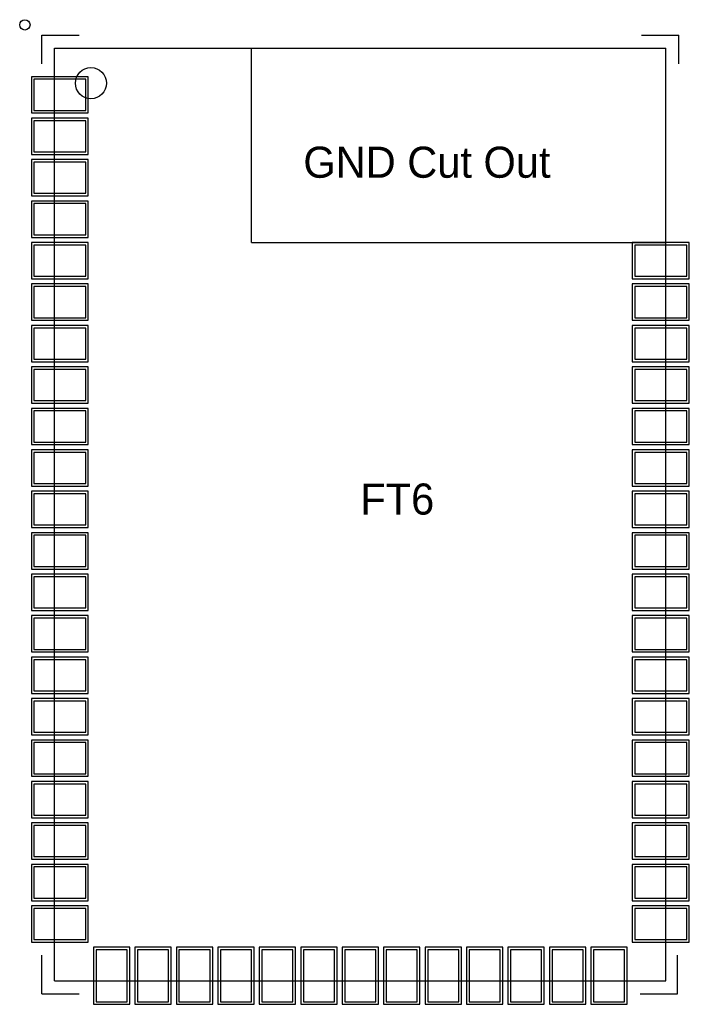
# Model space of a CAD drawing. Header units: millimetres. Extents: x 85.2 to 98.2, y 61 to 80.
import ezdxf

# ---------------------------------------------------------------- set-up
doc = ezdxf.new("R2010")
doc.units = ezdxf.units.MM
for name, color, linetype in [('Mechanical4', 56, 'Continuous'), ('TopLayer', 1, 'Continuous'), ('TopOverlay', 2, 'Continuous'), ('TopPaste', 8, 'Continuous'), ('TopSolder', 216, 'Continuous')]:
    doc.layers.add(name, color=color, linetype=linetype)

msp = doc.modelspace()

# ---------------------------------------------------------------- linework, layer by layer
at = {"layer": 'Mechanical4'}
for p, q in [((85.921, 79.485), (97.721, 79.485)), ((85.921, 61.485), (85.921, 79.485)), ((89.721, 75.735), (89.721, 79.485)), ((97.721, 61.485), (97.721, 79.485)), ((89.721, 75.735), (97.721, 75.735)), ((85.921, 61.485), (97.721, 61.485))]:
    msp.add_line(p, q, dxfattribs=at)
msp.add_circle((86.621, 78.81), 0.3, dxfattribs=at)
at = {"layer": 'TopLayer'}
for p, q in [((86.521, 78.885), (85.521, 78.885)), ((85.521, 78.885), (85.521, 78.285)), ((86.521, 78.285), (86.521, 78.885)), ((85.521, 78.285), (86.521, 78.285)), ((86.521, 78.085), (85.521, 78.085)), ((85.521, 78.085), (85.521, 77.485)), ((86.521, 77.485), (86.521, 78.085)), ((85.521, 77.485), (86.521, 77.485)), ((86.521, 77.285), (85.521, 77.285)), ((85.521, 77.285), (85.521, 76.685)), ((86.521, 76.685), (86.521, 77.285)), ((85.521, 76.685), (86.521, 76.685)), ((86.521, 76.485), (85.521, 76.485)), ((85.521, 76.485), (85.521, 75.885)), ((86.521, 75.885), (86.521, 76.485)), ((85.521, 75.885), (86.521, 75.885)), ((86.521, 75.685), (85.521, 75.685)), ((85.521, 75.685), (85.521, 75.085)), ((86.521, 75.085), (86.521, 75.685)), ((98.121, 75.685), (97.121, 75.685)), ((97.121, 75.685), (97.121, 75.085)), ((98.121, 75.085), (98.121, 75.685)), ((85.521, 75.085), (86.521, 75.085)), ((97.121, 75.085), (98.121, 75.085)), ((86.521, 74.885), (85.521, 74.885)), ((85.521, 74.885), (85.521, 74.285)), ((86.521, 74.285), (86.521, 74.885)), ((98.121, 74.885), (97.121, 74.885)), ((97.121, 74.885), (97.121, 74.285)), ((98.121, 74.285), (98.121, 74.885)), ((85.521, 74.285), (86.521, 74.285)), ((97.121, 74.285), (98.121, 74.285)), ((86.521, 74.085), (85.521, 74.085)), ((85.521, 74.085), (85.521, 73.485)), ((86.521, 73.485), (86.521, 74.085)), ((98.121, 74.085), (97.121, 74.085)), ((97.121, 74.085), (97.121, 73.485)), ((98.121, 73.485), (98.121, 74.085)), ((85.521, 73.485), (86.521, 73.485)), ((97.121, 73.485), (98.121, 73.485)), ((86.521, 73.285), (85.521, 73.285)), ((85.521, 73.285), (85.521, 72.685)), ((86.521, 72.685), (86.521, 73.285)), ((98.121, 73.285), (97.121, 73.285)), ((97.121, 73.285), (97.121, 72.685)), ((98.121, 72.685), (98.121, 73.285)), ((85.521, 72.685), (86.521, 72.685)), ((97.121, 72.685), (98.121, 72.685)), ((86.521, 72.485), (85.521, 72.485)), ((85.521, 72.485), (85.521, 71.885)), ((86.521, 71.885), (86.521, 72.485)), ((98.121, 72.485), (97.121, 72.485)), ((97.121, 72.485), (97.121, 71.885)), ((98.121, 71.885), (98.121, 72.485)), ((85.521, 71.885), (86.521, 71.885)), ((97.121, 71.885), (98.121, 71.885)), ((86.521, 71.685), (85.521, 71.685)), ((85.521, 71.685), (85.521, 71.085)), ((86.521, 71.085), (86.521, 71.685)), ((98.121, 71.685), (97.121, 71.685)), ((97.121, 71.685), (97.121, 71.085)), ((98.121, 71.085), (98.121, 71.685)), ((85.521, 71.085), (86.521, 71.085)), ((97.121, 71.085), (98.121, 71.085)), ((86.521, 70.885), (85.521, 70.885)), ((85.521, 70.885), (85.521, 70.285)), ((86.521, 70.285), (86.521, 70.885)), ((98.121, 70.885), (97.121, 70.885)), ((97.121, 70.885), (97.121, 70.285)), ((98.121, 70.285), (98.121, 70.885)), ((85.521, 70.285), (86.521, 70.285)), ((97.121, 70.285), (98.121, 70.285)), ((86.521, 70.085), (85.521, 70.085)), ((85.521, 70.085), (85.521, 69.485)), ((86.521, 69.485), (86.521, 70.085)), ((98.121, 70.085), (97.121, 70.085)), ((97.121, 70.085), (97.121, 69.485)), ((98.121, 69.485), (98.121, 70.085)), ((85.521, 69.485), (86.521, 69.485)), ((97.121, 69.485), (98.121, 69.485)), ((86.521, 69.285), (85.521, 69.285)), ((85.521, 69.285), (85.521, 68.685)), ((86.521, 68.685), (86.521, 69.285)), ((98.121, 69.285), (97.121, 69.285)), ((97.121, 69.285), (97.121, 68.685)), ((98.121, 68.685), (98.121, 69.285)), ((85.521, 68.685), (86.521, 68.685)), ((97.121, 68.685), (98.121, 68.685)), ((86.521, 68.485), (85.521, 68.485)), ((85.521, 68.485), (85.521, 67.885)), ((86.521, 67.885), (86.521, 68.485)), ((98.121, 68.485), (97.121, 68.485)), ((97.121, 68.485), (97.121, 67.885)), ((98.121, 67.885), (98.121, 68.485)), ((85.521, 67.885), (86.521, 67.885)), ((97.121, 67.885), (98.121, 67.885)), ((86.521, 67.685), (85.521, 67.685)), ((85.521, 67.685), (85.521, 67.085)), ((86.521, 67.085), (86.521, 67.685)), ((98.121, 67.685), (97.121, 67.685)), ((97.121, 67.685), (97.121, 67.085)), ((98.121, 67.085), (98.121, 67.685)), ((85.521, 67.085), (86.521, 67.085)), ((97.121, 67.085), (98.121, 67.085)), ((86.521, 66.885), (85.521, 66.885)), ((85.521, 66.885), (85.521, 66.285)), ((86.521, 66.285), (86.521, 66.885)), ((98.121, 66.885), (97.121, 66.885)), ((97.121, 66.885), (97.121, 66.285)), ((98.121, 66.285), (98.121, 66.885)), ((85.521, 66.285), (86.521, 66.285)), ((97.121, 66.285), (98.121, 66.285)), ((86.521, 66.085), (85.521, 66.085)), ((85.521, 66.085), (85.521, 65.485)), ((86.521, 65.485), (86.521, 66.085)), ((98.121, 66.085), (97.121, 66.085)), ((97.121, 66.085), (97.121, 65.485)), ((98.121, 65.485), (98.121, 66.085)), ((85.521, 65.485), (86.521, 65.485)), ((97.121, 65.485), (98.121, 65.485)), ((86.521, 65.285), (85.521, 65.285)), ((85.521, 65.285), (85.521, 64.685)), ((86.521, 64.685), (86.521, 65.285)), ((98.121, 65.285), (97.121, 65.285)), ((97.121, 65.285), (97.121, 64.685)), ((98.121, 64.685), (98.121, 65.285)), ((85.521, 64.685), (86.521, 64.685)), ((97.121, 64.685), (98.121, 64.685)), ((86.521, 64.485), (85.521, 64.485)), ((85.521, 64.485), (85.521, 63.885)), ((86.521, 63.885), (86.521, 64.485)), ((98.121, 64.485), (97.121, 64.485)), ((97.121, 64.485), (97.121, 63.885)), ((98.121, 63.885), (98.121, 64.485)), ((85.521, 63.885), (86.521, 63.885)), ((97.121, 63.885), (98.121, 63.885)), ((86.521, 63.685), (85.521, 63.685)), ((85.521, 63.685), (85.521, 63.085)), ((86.521, 63.085), (86.521, 63.685)), ((98.121, 63.685), (97.121, 63.685)), ((97.121, 63.685), (97.121, 63.085)), ((98.121, 63.085), (98.121, 63.685)), ((85.521, 63.085), (86.521, 63.085)), ((97.121, 63.085), (98.121, 63.085)), ((86.521, 62.885), (85.521, 62.885)), ((85.521, 62.885), (85.521, 62.285)), ((86.521, 62.285), (86.521, 62.885)), ((98.121, 62.885), (97.121, 62.885)), ((97.121, 62.885), (97.121, 62.285)), ((98.121, 62.285), (98.121, 62.885)), ((85.521, 62.285), (86.521, 62.285)), ((97.121, 62.285), (98.121, 62.285)), ((87.321, 62.085), (86.721, 62.085)), ((86.721, 62.085), (86.721, 61.085)), ((87.321, 61.085), (87.321, 62.085)), ((88.121, 62.085), (87.521, 62.085)), ((87.521, 62.085), (87.521, 61.085)), ((88.121, 61.085), (88.121, 62.085)), ((88.921, 62.085), (88.321, 62.085)), ((88.321, 62.085), (88.321, 61.085)), ((88.921, 61.085), (88.921, 62.085)), ((89.721, 62.085), (89.121, 62.085)), ((89.121, 62.085), (89.121, 61.085)), ((89.721, 61.085), (89.721, 62.085)), ((90.521, 62.085), (89.921, 62.085)), ((89.921, 62.085), (89.921, 61.085)), ((90.521, 61.085), (90.521, 62.085)), ((91.321, 62.085), (90.721, 62.085)), ((90.721, 62.085), (90.721, 61.085)), ((91.321, 61.085), (91.321, 62.085)), ((92.121, 62.085), (91.521, 62.085)), ((91.521, 62.085), (91.521, 61.085)), ((92.121, 61.085), (92.121, 62.085)), ((92.921, 62.085), (92.321, 62.085)), ((92.321, 62.085), (92.321, 61.085)), ((92.921, 61.085), (92.921, 62.085)), ((93.721, 62.085), (93.121, 62.085)), ((93.121, 62.085), (93.121, 61.085)), ((93.721, 61.085), (93.721, 62.085)), ((94.521, 62.085), (93.921, 62.085)), ((93.921, 62.085), (93.921, 61.085)), ((94.521, 61.085), (94.521, 62.085)), ((95.321, 62.085), (94.721, 62.085)), ((94.721, 62.085), (94.721, 61.085)), ((95.321, 61.085), (95.321, 62.085)), ((96.121, 62.085), (95.521, 62.085)), ((95.521, 62.085), (95.521, 61.085)), ((96.121, 61.085), (96.121, 62.085)), ((96.921, 62.085), (96.321, 62.085)), ((96.321, 62.085), (96.321, 61.085)), ((96.921, 61.085), (96.921, 62.085)), ((86.721, 61.085), (87.321, 61.085)), ((87.521, 61.085), (88.121, 61.085)), ((88.321, 61.085), (88.921, 61.085)), ((89.121, 61.085), (89.721, 61.085)), ((89.921, 61.085), (90.521, 61.085)), ((90.721, 61.085), (91.321, 61.085)), ((91.521, 61.085), (92.121, 61.085)), ((92.321, 61.085), (92.921, 61.085)), ((93.121, 61.085), (93.721, 61.085)), ((93.921, 61.085), (94.521, 61.085)), ((94.721, 61.085), (95.321, 61.085)), ((95.521, 61.085), (96.121, 61.085)), ((96.321, 61.085), (96.921, 61.085))]:
    msp.add_line(p, q, dxfattribs=at)
for centre in [(86.021, 78.585), (86.021, 77.785), (86.021, 76.985), (86.021, 76.185), (86.021, 75.385), (97.621, 75.385), (86.021, 74.585), (97.621, 74.585), (86.021, 73.785), (97.621, 73.785), (86.021, 72.985), (97.621, 72.985), (86.021, 72.185), (97.621, 72.185), (86.021, 71.385), (97.621, 71.385), (86.021, 70.585), (97.621, 70.585), (86.021, 69.785), (97.621, 69.785), (86.021, 68.985), (97.621, 68.985), (86.021, 68.185), (97.621, 68.185), (86.021, 67.385), (97.621, 67.385), (86.021, 66.585), (97.621, 66.585), (86.021, 65.785), (97.621, 65.785), (86.021, 64.985), (97.621, 64.985), (86.021, 64.185), (97.621, 64.185), (86.021, 63.385), (97.621, 63.385), (86.021, 62.585), (97.621, 62.585), (87.021, 61.585), (87.821, 61.585), (88.621, 61.585), (89.421, 61.585), (90.221, 61.585), (91.021, 61.585), (91.821, 61.585), (92.621, 61.585), (93.421, 61.585), (94.221, 61.585), (95.021, 61.585), (95.821, 61.585), (96.621, 61.585)]:
    msp.add_circle(centre, 0, dxfattribs=at)
at = {"layer": 'TopOverlay'}
for p, q in [((85.671, 79.735), (86.396, 79.735)), ((85.671, 79.185), (85.671, 79.735)), ((97.246, 79.735), (97.971, 79.735)), ((97.971, 79.185), (97.971, 79.735)), ((85.671, 61.235), (85.671, 61.985)), ((97.946, 61.235), (97.946, 61.985)), ((85.671, 61.235), (86.396, 61.235)), ((97.221, 61.235), (97.946, 61.235))]:
    msp.add_line(p, q, dxfattribs=at)
msp.add_circle((85.346, 79.935), 0.1, dxfattribs=at)
at = {"layer": 'TopPaste'}
for p, q in [((86.521, 78.885), (85.521, 78.885)), ((85.521, 78.885), (85.521, 78.285)), ((86.521, 78.285), (86.521, 78.885)), ((85.521, 78.285), (86.521, 78.285)), ((86.521, 78.085), (85.521, 78.085)), ((85.521, 78.085), (85.521, 77.485)), ((86.521, 77.485), (86.521, 78.085)), ((85.521, 77.485), (86.521, 77.485)), ((86.521, 77.285), (85.521, 77.285)), ((85.521, 77.285), (85.521, 76.685)), ((86.521, 76.685), (86.521, 77.285)), ((85.521, 76.685), (86.521, 76.685)), ((86.521, 76.485), (85.521, 76.485)), ((85.521, 76.485), (85.521, 75.885)), ((86.521, 75.885), (86.521, 76.485)), ((85.521, 75.885), (86.521, 75.885)), ((86.521, 75.685), (85.521, 75.685)), ((85.521, 75.685), (85.521, 75.085)), ((86.521, 75.085), (86.521, 75.685)), ((98.121, 75.685), (97.121, 75.685)), ((97.121, 75.685), (97.121, 75.085)), ((98.121, 75.085), (98.121, 75.685)), ((85.521, 75.085), (86.521, 75.085)), ((97.121, 75.085), (98.121, 75.085)), ((86.521, 74.885), (85.521, 74.885)), ((85.521, 74.885), (85.521, 74.285)), ((86.521, 74.285), (86.521, 74.885)), ((98.121, 74.885), (97.121, 74.885)), ((97.121, 74.885), (97.121, 74.285)), ((98.121, 74.285), (98.121, 74.885)), ((85.521, 74.285), (86.521, 74.285)), ((97.121, 74.285), (98.121, 74.285)), ((86.521, 74.085), (85.521, 74.085)), ((85.521, 74.085), (85.521, 73.485)), ((86.521, 73.485), (86.521, 74.085)), ((98.121, 74.085), (97.121, 74.085)), ((97.121, 74.085), (97.121, 73.485)), ((98.121, 73.485), (98.121, 74.085)), ((85.521, 73.485), (86.521, 73.485)), ((97.121, 73.485), (98.121, 73.485)), ((86.521, 73.285), (85.521, 73.285)), ((85.521, 73.285), (85.521, 72.685)), ((86.521, 72.685), (86.521, 73.285)), ((98.121, 73.285), (97.121, 73.285)), ((97.121, 73.285), (97.121, 72.685)), ((98.121, 72.685), (98.121, 73.285)), ((85.521, 72.685), (86.521, 72.685)), ((97.121, 72.685), (98.121, 72.685)), ((86.521, 72.485), (85.521, 72.485)), ((85.521, 72.485), (85.521, 71.885)), ((86.521, 71.885), (86.521, 72.485)), ((98.121, 72.485), (97.121, 72.485)), ((97.121, 72.485), (97.121, 71.885)), ((98.121, 71.885), (98.121, 72.485)), ((85.521, 71.885), (86.521, 71.885)), ((97.121, 71.885), (98.121, 71.885)), ((86.521, 71.685), (85.521, 71.685)), ((85.521, 71.685), (85.521, 71.085)), ((86.521, 71.085), (86.521, 71.685)), ((98.121, 71.685), (97.121, 71.685)), ((97.121, 71.685), (97.121, 71.085)), ((98.121, 71.085), (98.121, 71.685)), ((85.521, 71.085), (86.521, 71.085)), ((97.121, 71.085), (98.121, 71.085)), ((86.521, 70.885), (85.521, 70.885)), ((85.521, 70.885), (85.521, 70.285)), ((86.521, 70.285), (86.521, 70.885)), ((98.121, 70.885), (97.121, 70.885)), ((97.121, 70.885), (97.121, 70.285)), ((98.121, 70.285), (98.121, 70.885)), ((85.521, 70.285), (86.521, 70.285)), ((97.121, 70.285), (98.121, 70.285)), ((86.521, 70.085), (85.521, 70.085)), ((85.521, 70.085), (85.521, 69.485)), ((86.521, 69.485), (86.521, 70.085)), ((98.121, 70.085), (97.121, 70.085)), ((97.121, 70.085), (97.121, 69.485)), ((98.121, 69.485), (98.121, 70.085)), ((85.521, 69.485), (86.521, 69.485)), ((97.121, 69.485), (98.121, 69.485)), ((86.521, 69.285), (85.521, 69.285)), ((85.521, 69.285), (85.521, 68.685)), ((86.521, 68.685), (86.521, 69.285)), ((98.121, 69.285), (97.121, 69.285)), ((97.121, 69.285), (97.121, 68.685)), ((98.121, 68.685), (98.121, 69.285)), ((85.521, 68.685), (86.521, 68.685)), ((97.121, 68.685), (98.121, 68.685)), ((86.521, 68.485), (85.521, 68.485)), ((85.521, 68.485), (85.521, 67.885)), ((86.521, 67.885), (86.521, 68.485)), ((98.121, 68.485), (97.121, 68.485)), ((97.121, 68.485), (97.121, 67.885)), ((98.121, 67.885), (98.121, 68.485)), ((85.521, 67.885), (86.521, 67.885)), ((97.121, 67.885), (98.121, 67.885)), ((86.521, 67.685), (85.521, 67.685)), ((85.521, 67.685), (85.521, 67.085)), ((86.521, 67.085), (86.521, 67.685)), ((98.121, 67.685), (97.121, 67.685)), ((97.121, 67.685), (97.121, 67.085)), ((98.121, 67.085), (98.121, 67.685)), ((85.521, 67.085), (86.521, 67.085)), ((97.121, 67.085), (98.121, 67.085)), ((86.521, 66.885), (85.521, 66.885)), ((85.521, 66.885), (85.521, 66.285)), ((86.521, 66.285), (86.521, 66.885)), ((98.121, 66.885), (97.121, 66.885)), ((97.121, 66.885), (97.121, 66.285)), ((98.121, 66.285), (98.121, 66.885)), ((85.521, 66.285), (86.521, 66.285)), ((97.121, 66.285), (98.121, 66.285)), ((86.521, 66.085), (85.521, 66.085)), ((85.521, 66.085), (85.521, 65.485)), ((86.521, 65.485), (86.521, 66.085)), ((98.121, 66.085), (97.121, 66.085)), ((97.121, 66.085), (97.121, 65.485)), ((98.121, 65.485), (98.121, 66.085)), ((85.521, 65.485), (86.521, 65.485)), ((97.121, 65.485), (98.121, 65.485)), ((86.521, 65.285), (85.521, 65.285)), ((85.521, 65.285), (85.521, 64.685)), ((86.521, 64.685), (86.521, 65.285)), ((98.121, 65.285), (97.121, 65.285)), ((97.121, 65.285), (97.121, 64.685)), ((98.121, 64.685), (98.121, 65.285)), ((85.521, 64.685), (86.521, 64.685)), ((97.121, 64.685), (98.121, 64.685)), ((86.521, 64.485), (85.521, 64.485)), ((85.521, 64.485), (85.521, 63.885)), ((86.521, 63.885), (86.521, 64.485)), ((98.121, 64.485), (97.121, 64.485)), ((97.121, 64.485), (97.121, 63.885)), ((98.121, 63.885), (98.121, 64.485)), ((85.521, 63.885), (86.521, 63.885)), ((97.121, 63.885), (98.121, 63.885)), ((86.521, 63.685), (85.521, 63.685)), ((85.521, 63.685), (85.521, 63.085)), ((86.521, 63.085), (86.521, 63.685)), ((98.121, 63.685), (97.121, 63.685)), ((97.121, 63.685), (97.121, 63.085)), ((98.121, 63.085), (98.121, 63.685)), ((85.521, 63.085), (86.521, 63.085)), ((97.121, 63.085), (98.121, 63.085)), ((86.521, 62.885), (85.521, 62.885)), ((85.521, 62.885), (85.521, 62.285)), ((86.521, 62.285), (86.521, 62.885)), ((98.121, 62.885), (97.121, 62.885)), ((97.121, 62.885), (97.121, 62.285)), ((98.121, 62.285), (98.121, 62.885)), ((85.521, 62.285), (86.521, 62.285)), ((97.121, 62.285), (98.121, 62.285)), ((87.321, 62.085), (86.721, 62.085)), ((86.721, 62.085), (86.721, 61.085)), ((87.321, 61.085), (87.321, 62.085)), ((88.121, 62.085), (87.521, 62.085)), ((87.521, 62.085), (87.521, 61.085)), ((88.121, 61.085), (88.121, 62.085)), ((88.921, 62.085), (88.321, 62.085)), ((88.321, 62.085), (88.321, 61.085)), ((88.921, 61.085), (88.921, 62.085)), ((89.721, 62.085), (89.121, 62.085)), ((89.121, 62.085), (89.121, 61.085)), ((89.721, 61.085), (89.721, 62.085)), ((90.521, 62.085), (89.921, 62.085)), ((89.921, 62.085), (89.921, 61.085)), ((90.521, 61.085), (90.521, 62.085)), ((91.321, 62.085), (90.721, 62.085)), ((90.721, 62.085), (90.721, 61.085)), ((91.321, 61.085), (91.321, 62.085)), ((92.121, 62.085), (91.521, 62.085)), ((91.521, 62.085), (91.521, 61.085)), ((92.121, 61.085), (92.121, 62.085)), ((92.921, 62.085), (92.321, 62.085)), ((92.321, 62.085), (92.321, 61.085)), ((92.921, 61.085), (92.921, 62.085)), ((93.721, 62.085), (93.121, 62.085)), ((93.121, 62.085), (93.121, 61.085)), ((93.721, 61.085), (93.721, 62.085)), ((94.521, 62.085), (93.921, 62.085)), ((93.921, 62.085), (93.921, 61.085)), ((94.521, 61.085), (94.521, 62.085)), ((95.321, 62.085), (94.721, 62.085)), ((94.721, 62.085), (94.721, 61.085)), ((95.321, 61.085), (95.321, 62.085)), ((96.121, 62.085), (95.521, 62.085)), ((95.521, 62.085), (95.521, 61.085)), ((96.121, 61.085), (96.121, 62.085)), ((96.921, 62.085), (96.321, 62.085)), ((96.321, 62.085), (96.321, 61.085)), ((96.921, 61.085), (96.921, 62.085)), ((86.721, 61.085), (87.321, 61.085)), ((87.521, 61.085), (88.121, 61.085)), ((88.321, 61.085), (88.921, 61.085)), ((89.121, 61.085), (89.721, 61.085)), ((89.921, 61.085), (90.521, 61.085)), ((90.721, 61.085), (91.321, 61.085)), ((91.521, 61.085), (92.121, 61.085)), ((92.321, 61.085), (92.921, 61.085)), ((93.121, 61.085), (93.721, 61.085)), ((93.921, 61.085), (94.521, 61.085)), ((94.721, 61.085), (95.321, 61.085)), ((95.521, 61.085), (96.121, 61.085)), ((96.321, 61.085), (96.921, 61.085))]:
    msp.add_line(p, q, dxfattribs=at)
for centre in [(86.021, 78.585), (86.021, 77.785), (86.021, 76.985), (86.021, 76.185), (86.021, 75.385), (97.621, 75.385), (86.021, 74.585), (97.621, 74.585), (86.021, 73.785), (97.621, 73.785), (86.021, 72.985), (97.621, 72.985), (86.021, 72.185), (97.621, 72.185), (86.021, 71.385), (97.621, 71.385), (86.021, 70.585), (97.621, 70.585), (86.021, 69.785), (97.621, 69.785), (86.021, 68.985), (97.621, 68.985), (86.021, 68.185), (97.621, 68.185), (86.021, 67.385), (97.621, 67.385), (86.021, 66.585), (97.621, 66.585), (86.021, 65.785), (97.621, 65.785), (86.021, 64.985), (97.621, 64.985), (86.021, 64.185), (97.621, 64.185), (86.021, 63.385), (97.621, 63.385), (86.021, 62.585), (97.621, 62.585), (87.021, 61.585), (87.821, 61.585), (88.621, 61.585), (89.421, 61.585), (90.221, 61.585), (91.021, 61.585), (91.821, 61.585), (92.621, 61.585), (93.421, 61.585), (94.221, 61.585), (95.021, 61.585), (95.821, 61.585), (96.621, 61.585)]:
    msp.add_circle(centre, 0, dxfattribs=at)
at = {"layer": 'TopSolder'}
for p, q in [((86.571, 78.935), (85.471, 78.935)), ((85.471, 78.935), (85.471, 78.235)), ((86.571, 78.235), (86.571, 78.935)), ((85.471, 78.235), (86.571, 78.235)), ((86.571, 78.135), (85.471, 78.135)), ((85.471, 78.135), (85.471, 77.435)), ((86.571, 77.435), (86.571, 78.135)), ((85.471, 77.435), (86.571, 77.435)), ((86.571, 77.335), (85.471, 77.335)), ((85.471, 77.335), (85.471, 76.635)), ((86.571, 76.635), (86.571, 77.335)), ((85.471, 76.635), (86.571, 76.635)), ((86.571, 76.535), (85.471, 76.535)), ((85.471, 76.535), (85.471, 75.835)), ((86.571, 75.835), (86.571, 76.535)), ((85.471, 75.835), (86.571, 75.835)), ((86.571, 75.735), (85.471, 75.735)), ((85.471, 75.735), (85.471, 75.035)), ((86.571, 75.035), (86.571, 75.735)), ((98.171, 75.735), (97.071, 75.735)), ((97.071, 75.735), (97.071, 75.035)), ((98.171, 75.035), (98.171, 75.735)), ((85.471, 75.035), (86.571, 75.035)), ((86.571, 74.935), (85.471, 74.935)), ((85.471, 74.935), (85.471, 74.235)), ((86.571, 74.235), (86.571, 74.935)), ((97.071, 75.035), (98.171, 75.035)), ((98.171, 74.935), (97.071, 74.935)), ((97.071, 74.935), (97.071, 74.235)), ((98.171, 74.235), (98.171, 74.935)), ((85.471, 74.235), (86.571, 74.235)), ((86.571, 74.135), (85.471, 74.135)), ((85.471, 74.135), (85.471, 73.435)), ((86.571, 73.435), (86.571, 74.135)), ((97.071, 74.235), (98.171, 74.235)), ((98.171, 74.135), (97.071, 74.135)), ((97.071, 74.135), (97.071, 73.435)), ((98.171, 73.435), (98.171, 74.135)), ((85.471, 73.435), (86.571, 73.435)), ((97.071, 73.435), (98.171, 73.435)), ((86.571, 73.335), (85.471, 73.335)), ((85.471, 73.335), (85.471, 72.635)), ((86.571, 72.635), (86.571, 73.335)), ((98.171, 73.335), (97.071, 73.335)), ((97.071, 73.335), (97.071, 72.635)), ((98.171, 72.635), (98.171, 73.335)), ((85.471, 72.635), (86.571, 72.635)), ((97.071, 72.635), (98.171, 72.635)), ((86.571, 72.535), (85.471, 72.535)), ((85.471, 72.535), (85.471, 71.835)), ((86.571, 71.835), (86.571, 72.535)), ((98.171, 72.535), (97.071, 72.535)), ((97.071, 72.535), (97.071, 71.835)), ((98.171, 71.835), (98.171, 72.535)), ((85.471, 71.835), (86.571, 71.835)), ((97.071, 71.835), (98.171, 71.835)), ((86.571, 71.735), (85.471, 71.735)), ((85.471, 71.735), (85.471, 71.035)), ((86.571, 71.035), (86.571, 71.735)), ((98.171, 71.735), (97.071, 71.735)), ((97.071, 71.735), (97.071, 71.035)), ((98.171, 71.035), (98.171, 71.735)), ((85.471, 71.035), (86.571, 71.035)), ((86.571, 70.935), (85.471, 70.935)), ((85.471, 70.935), (85.471, 70.235)), ((86.571, 70.235), (86.571, 70.935)), ((97.071, 71.035), (98.171, 71.035)), ((98.171, 70.935), (97.071, 70.935)), ((97.071, 70.935), (97.071, 70.235)), ((98.171, 70.235), (98.171, 70.935)), ((85.471, 70.235), (86.571, 70.235)), ((86.571, 70.135), (85.471, 70.135)), ((85.471, 70.135), (85.471, 69.435)), ((86.571, 69.435), (86.571, 70.135)), ((97.071, 70.235), (98.171, 70.235)), ((98.171, 70.135), (97.071, 70.135)), ((97.071, 70.135), (97.071, 69.435)), ((98.171, 69.435), (98.171, 70.135)), ((85.471, 69.435), (86.571, 69.435)), ((97.071, 69.435), (98.171, 69.435)), ((86.571, 69.335), (85.471, 69.335)), ((85.471, 69.335), (85.471, 68.635)), ((86.571, 68.635), (86.571, 69.335)), ((98.171, 69.335), (97.071, 69.335)), ((97.071, 69.335), (97.071, 68.635)), ((98.171, 68.635), (98.171, 69.335)), ((85.471, 68.635), (86.571, 68.635)), ((97.071, 68.635), (98.171, 68.635)), ((86.571, 68.535), (85.471, 68.535)), ((85.471, 68.535), (85.471, 67.835)), ((86.571, 67.835), (86.571, 68.535)), ((98.171, 68.535), (97.071, 68.535)), ((97.071, 68.535), (97.071, 67.835)), ((98.171, 67.835), (98.171, 68.535)), ((85.471, 67.835), (86.571, 67.835)), ((97.071, 67.835), (98.171, 67.835)), ((86.571, 67.735), (85.471, 67.735)), ((85.471, 67.735), (85.471, 67.035)), ((86.571, 67.035), (86.571, 67.735)), ((98.171, 67.735), (97.071, 67.735)), ((97.071, 67.735), (97.071, 67.035)), ((98.171, 67.035), (98.171, 67.735)), ((85.471, 67.035), (86.571, 67.035)), ((86.571, 66.935), (85.471, 66.935)), ((85.471, 66.935), (85.471, 66.235)), ((86.571, 66.235), (86.571, 66.935)), ((97.071, 67.035), (98.171, 67.035)), ((98.171, 66.935), (97.071, 66.935)), ((97.071, 66.935), (97.071, 66.235)), ((98.171, 66.235), (98.171, 66.935)), ((85.471, 66.235), (86.571, 66.235)), ((86.571, 66.135), (85.471, 66.135)), ((85.471, 66.135), (85.471, 65.435)), ((86.571, 65.435), (86.571, 66.135)), ((97.071, 66.235), (98.171, 66.235)), ((98.171, 66.135), (97.071, 66.135)), ((97.071, 66.135), (97.071, 65.435)), ((98.171, 65.435), (98.171, 66.135)), ((85.471, 65.435), (86.571, 65.435)), ((97.071, 65.435), (98.171, 65.435)), ((86.571, 65.335), (85.471, 65.335)), ((85.471, 65.335), (85.471, 64.635)), ((86.571, 64.635), (86.571, 65.335)), ((98.171, 65.335), (97.071, 65.335)), ((97.071, 65.335), (97.071, 64.635)), ((98.171, 64.635), (98.171, 65.335)), ((85.471, 64.635), (86.571, 64.635)), ((97.071, 64.635), (98.171, 64.635)), ((86.571, 64.535), (85.471, 64.535)), ((85.471, 64.535), (85.471, 63.835)), ((86.571, 63.835), (86.571, 64.535)), ((98.171, 64.535), (97.071, 64.535)), ((97.071, 64.535), (97.071, 63.835)), ((98.171, 63.835), (98.171, 64.535)), ((85.471, 63.835), (86.571, 63.835)), ((86.571, 63.735), (85.471, 63.735)), ((85.471, 63.735), (85.471, 63.035)), ((86.571, 63.035), (86.571, 63.735)), ((97.071, 63.835), (98.171, 63.835)), ((98.171, 63.735), (97.071, 63.735)), ((97.071, 63.735), (97.071, 63.035)), ((98.171, 63.035), (98.171, 63.735)), ((85.471, 63.035), (86.571, 63.035)), ((86.571, 62.935), (85.471, 62.935)), ((85.471, 62.935), (85.471, 62.235)), ((86.571, 62.235), (86.571, 62.935)), ((97.071, 63.035), (98.171, 63.035)), ((98.171, 62.935), (97.071, 62.935)), ((97.071, 62.935), (97.071, 62.235)), ((98.171, 62.235), (98.171, 62.935)), ((85.471, 62.235), (86.571, 62.235)), ((87.371, 62.135), (86.671, 62.135)), ((86.671, 62.135), (86.671, 61.035)), ((87.371, 61.035), (87.371, 62.135)), ((88.171, 62.135), (87.471, 62.135)), ((87.471, 62.135), (87.471, 61.035)), ((88.171, 61.035), (88.171, 62.135)), ((88.971, 62.135), (88.271, 62.135)), ((88.271, 62.135), (88.271, 61.035)), ((88.971, 61.035), (88.971, 62.135)), ((89.771, 62.135), (89.071, 62.135)), ((89.071, 62.135), (89.071, 61.035)), ((89.771, 61.035), (89.771, 62.135)), ((90.571, 62.135), (89.871, 62.135)), ((89.871, 62.135), (89.871, 61.035)), ((90.571, 61.035), (90.571, 62.135)), ((91.371, 62.135), (90.671, 62.135)), ((90.671, 62.135), (90.671, 61.035)), ((91.371, 61.035), (91.371, 62.135)), ((92.171, 62.135), (91.471, 62.135)), ((91.471, 62.135), (91.471, 61.035)), ((92.171, 61.035), (92.171, 62.135)), ((92.971, 62.135), (92.271, 62.135)), ((92.271, 62.135), (92.271, 61.035)), ((92.971, 61.035), (92.971, 62.135)), ((93.771, 62.135), (93.071, 62.135)), ((93.071, 62.135), (93.071, 61.035)), ((93.771, 61.035), (93.771, 62.135)), ((94.571, 62.135), (93.871, 62.135)), ((93.871, 62.135), (93.871, 61.035)), ((94.571, 61.035), (94.571, 62.135)), ((95.371, 62.135), (94.671, 62.135)), ((94.671, 62.135), (94.671, 61.035)), ((95.371, 61.035), (95.371, 62.135)), ((96.171, 62.135), (95.471, 62.135)), ((95.471, 62.135), (95.471, 61.035)), ((96.171, 61.035), (96.171, 62.135)), ((96.971, 62.135), (96.271, 62.135)), ((96.271, 62.135), (96.271, 61.035)), ((96.971, 61.035), (96.971, 62.135)), ((97.071, 62.235), (98.171, 62.235)), ((86.671, 61.035), (87.371, 61.035)), ((87.471, 61.035), (88.171, 61.035)), ((88.271, 61.035), (88.971, 61.035)), ((89.071, 61.035), (89.771, 61.035)), ((89.871, 61.035), (90.571, 61.035)), ((90.671, 61.035), (91.371, 61.035)), ((91.471, 61.035), (92.171, 61.035)), ((92.271, 61.035), (92.971, 61.035)), ((93.071, 61.035), (93.771, 61.035)), ((93.871, 61.035), (94.571, 61.035)), ((94.671, 61.035), (95.371, 61.035)), ((95.471, 61.035), (96.171, 61.035)), ((96.271, 61.035), (96.971, 61.035))]:
    msp.add_line(p, q, dxfattribs=at)
for centre in [(86.021, 78.585), (86.021, 77.785), (86.021, 76.985), (86.021, 76.185), (86.021, 75.385), (97.621, 75.385), (86.021, 74.585), (97.621, 74.585), (86.021, 73.785), (97.621, 73.785), (86.021, 72.985), (97.621, 72.985), (86.021, 72.185), (97.621, 72.185), (86.021, 71.385), (97.621, 71.385), (86.021, 70.585), (97.621, 70.585), (86.021, 69.785), (97.621, 69.785), (86.021, 68.985), (97.621, 68.985), (86.021, 68.185), (97.621, 68.185), (86.021, 67.385), (97.621, 67.385), (86.021, 66.585), (97.621, 66.585), (86.021, 65.785), (97.621, 65.785), (86.021, 64.985), (97.621, 64.985), (86.021, 64.185), (97.621, 64.185), (86.021, 63.385), (97.621, 63.385), (86.021, 62.585), (97.621, 62.585), (87.021, 61.585), (87.821, 61.585), (88.621, 61.585), (89.421, 61.585), (90.221, 61.585), (91.021, 61.585), (91.821, 61.585), (92.621, 61.585), (93.421, 61.585), (94.221, 61.585), (95.021, 61.585), (95.821, 61.585), (96.621, 61.585)]:
    msp.add_circle(centre, 0, dxfattribs=at)

# ---------------------------------------------------------------- texts
at = {"layer": 'Mechanical4'}
msp.add_text('GND Cut Out', height=0.6, dxfattribs=at).set_placement((90.721, 76.985))
msp.add_text('FT6', height=0.6, rotation=360, dxfattribs=at).set_placement((91.821, 70.485))

doc.saveas('drawing.dxf')
